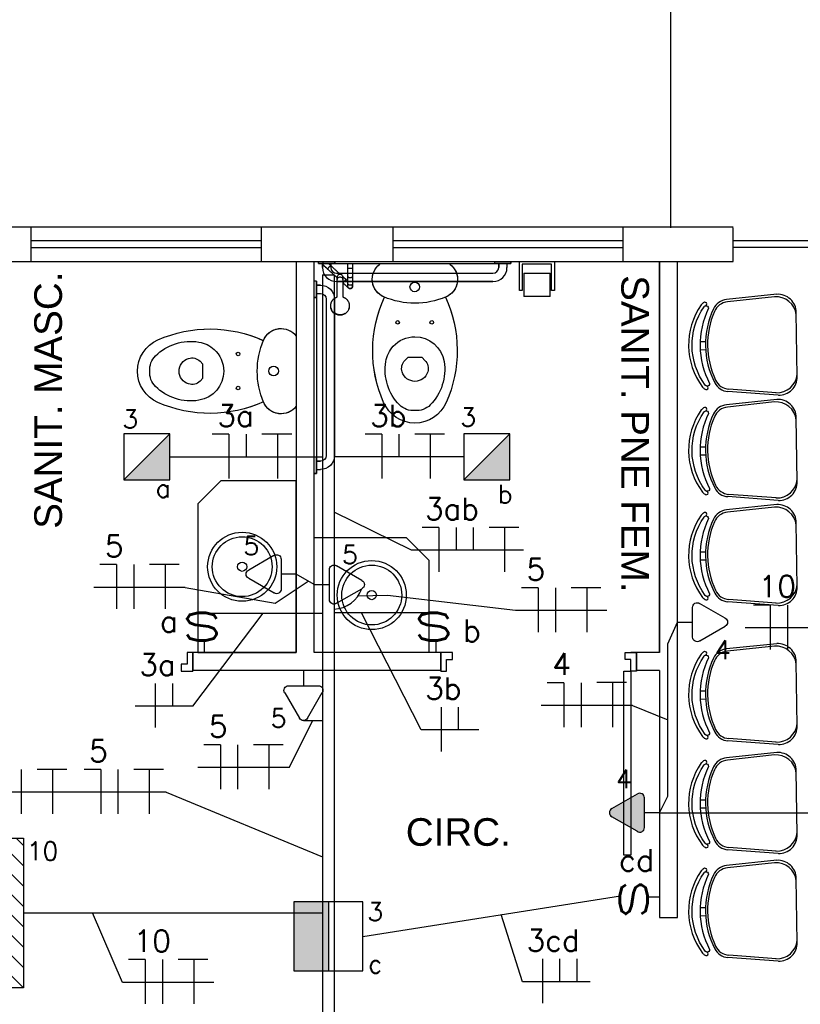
# Model space of a CAD drawing. Extents: x 40.7 to 91.7, y -216.6 to -187.2.
# Tile 14 of 19: x 67.5 to 70.9, y -199.6 to -195.3. Entities that reach past the tile are written whole.
import ezdxf
from ezdxf.enums import TextEntityAlignment as Align

# ---------------------------------------------------------------- set-up
doc = ezdxf.new("R2010")
doc.units = 0
doc.header["$MEASUREMENT"] = 0
doc.layers.get('0').update_dxf_attribs({"linetype": 'CONTINUOUS'})
doc.layers.add('A-WALL', color=2, linetype='CONTINUOUS', lineweight=13)
for name, color, linetype in [('CIRCUITOS', 2, 'CONTINUOUS'), ('ELETROCALHA', 150, 'CONTINUOUS'), ('ILUMINACAO', 1, 'CONTINUOUS'), ('ILUMINAÇÃO TETO', 12, 'CONTINUOUS'), ('INTERRUPTORES', 1, 'CONTINUOUS'), ('LINHA', 40, 'CONTINUOUS'), ('paredes1', 8, 'CONTINUOUS'), ('textos1', 4, 'CONTINUOUS'), ('TOMADAS_ENERGIA', 1, 'CONTINUOUS'), ('TOMADAS_GERAIS', 1, 'CONTINUOUS'), ('TUB_ELETRICA', 5, 'CONTINUOUS')]:
    doc.layers.add(name, color=color, linetype=linetype)
doc.styles.add('ROMANS', font='romans')
doc.styles.add('Texto Cota', font='arial.ttf')

# ---------------------------------------------------------------- blocks, each defined once
blk = doc.blocks.new('PAPEL HIGIÊNICO - PAPEL HIGIÊNICO-1475053-VEST_ MASCULINO PISCINA')
at = {"layer": 'paredes1'}
for p, q in [((-0.0883, -0.15), (-0.0883, -0.277)), ((-0.0756, -0.277), (-0.0756, -0.1627)), ((-0.0756, -0.1627), (0.0514, -0.1627)), ((0.0514, -0.1627), (0.0514, -0.277)), ((0.0641, -0.277), (0.0641, -0.15)), ((0.045, -0.2008), (-0.0693, -0.2008)), ((-0.0693, -0.3024), (-0.0693, -0.2008)), ((0.045, -0.2008), (0.045, -0.3024)), ((-0.0883, -0.277), (-0.0756, -0.277)), ((0.0514, -0.277), (0.0641, -0.277)), ((-0.0693, -0.3024), (0.045, -0.3024))]:
    blk.add_line(p, q, dxfattribs=at)
blk = doc.blocks.new('ADA Shower Head with adjustable bar 2 - ADA Shower Head with adjustable bar 2-2282558-VEST_ MASCULINO PISCINA')
at = {"layer": 'paredes1'}
for p, q in [((-0.0243, 0.127), (-0.0245, 0.1248)), ((0.056, 0.1248), (0.0558, 0.127)), ((0.0032, 0.0845), (0.0032, 0.0842)), ((0.0032, 0.084), (0.0032, 0.0074)), ((0.0282, 0.0067), (0.0282, 0.0845)), ((0.0284, 0.0222), (0.0287, 0.0225)), ((0.05, 0.0255), (0.05, -0.0071)), ((0.0671, 0.0302), (0.0669, 0.0299)), ((0.07, -0.0062), (0.07, 0.0255)), ((0.05, -0.0399), (0.05, -0.0587)), ((0.07, -0.0587), (0.07, -0.0399))]:
    blk.add_line(p, q, dxfattribs=at)
for points in [[(-0.0222, 0.135), (-0.0227, 0.1335), (-0.0232, 0.1319), (-0.0236, 0.1304), (-0.0239, 0.1288), (-0.0242, 0.1272), (-0.0244, 0.1257), (-0.0245, 0.1241), (-0.0246, 0.1225), (-0.0246, 0.1209), (-0.0246, 0.1193), (-0.0244, 0.1177), (-0.0243, 0.1161), (-0.024, 0.1145), (-0.0237, 0.1129), (-0.0233, 0.1114), (-0.0229, 0.1098), (-0.0224, 0.1083), (-0.0218, 0.1068), (-0.0212, 0.1054), (-0.0205, 0.1039), (-0.0198, 0.1025), (-0.019, 0.1011), (-0.0181, 0.0997), (-0.0172, 0.0984), (-0.0162, 0.0971), (-0.0152, 0.0959), (-0.0142, 0.0947), (-0.0131, 0.0935), (-0.0119, 0.0924), (-0.0107, 0.0913), (-0.0095, 0.0903), (-0.0082, 0.0894), (-0.0069, 0.0884), (-0.0055, 0.0876), (-0.0041, 0.0868), (-0.0027, 0.086), (-0.0013, 0.0853), (0.0002, 0.0847), (0.0017, 0.0841), (0.0032, 0.0836), (0.0039, 0.0833)], [(0.0276, 0.0833), (0.0284, 0.0836), (0.0299, 0.0841), (0.0314, 0.0847), (0.0329, 0.0853), (0.0344, 0.0861), (0.0358, 0.0868), (0.0372, 0.0876), (0.0385, 0.0885), (0.0398, 0.0894), (0.0411, 0.0904), (0.0423, 0.0914), (0.0435, 0.0925), (0.0447, 0.0936), (0.0458, 0.0948), (0.0468, 0.096), (0.0479, 0.0972), (0.0488, 0.0985), (0.0497, 0.0998), (0.0506, 0.1012), (0.0514, 0.1026), (0.0521, 0.104), (0.0528, 0.1054), (0.0534, 0.1069), (0.054, 0.1084), (0.0544, 0.1099), (0.0549, 0.1115), (0.0553, 0.113), (0.0556, 0.1146), (0.0558, 0.1162), (0.056, 0.1178), (0.0561, 0.1194), (0.0562, 0.121), (0.0561, 0.1226), (0.0561, 0.1242), (0.0559, 0.1258), (0.0557, 0.1274), (0.0554, 0.1289), (0.0551, 0.1305), (0.0547, 0.132), (0.0542, 0.1336), (0.0537, 0.135)], [(0.0287, 0.0225), (0.0297, 0.0234), (0.0308, 0.0244), (0.0318, 0.0253), (0.0328, 0.0262), (0.0338, 0.0271), (0.0348, 0.028), (0.0358, 0.0289), (0.0367, 0.0297), (0.0377, 0.0306), (0.0386, 0.0315), (0.0396, 0.0323), (0.0405, 0.0331), (0.0413, 0.0339), (0.0422, 0.0347), (0.043, 0.0354), (0.0439, 0.0361), (0.0446, 0.0369), (0.0454, 0.0375), (0.0461, 0.0382), (0.0468, 0.0388), (0.0475, 0.0394), (0.0481, 0.04), (0.0487, 0.0405), (0.0493, 0.041), (0.0498, 0.0415), (0.0503, 0.042), (0.0508, 0.0424), (0.0512, 0.0428), (0.0516, 0.0431), (0.052, 0.0434), (0.0523, 0.0437), (0.0525, 0.044), (0.0528, 0.0442), (0.053, 0.0443), (0.0531, 0.0445), (0.0532, 0.0446), (0.0533, 0.0446), (0.0533, 0.0447), (0.0533, 0.0447)], [(0.0533, 0.0447), (0.0536, 0.0449), (0.0539, 0.0452), (0.0542, 0.0454), (0.0546, 0.0456), (0.0549, 0.0458), (0.0553, 0.046), (0.0556, 0.0462), (0.056, 0.0464), (0.0564, 0.0465), (0.0567, 0.0467), (0.0571, 0.0468), (0.0575, 0.0469), (0.0579, 0.047), (0.0583, 0.0471), (0.0587, 0.0471), (0.0591, 0.0472), (0.0595, 0.0472), (0.0599, 0.0472), (0.0603, 0.0472), (0.0607, 0.0472), (0.0611, 0.0472), (0.0615, 0.0471), (0.0619, 0.0471), (0.0623, 0.047), (0.0626, 0.0469), (0.063, 0.0468), (0.0634, 0.0466), (0.0638, 0.0465), (0.0641, 0.0463), (0.0645, 0.0462), (0.0649, 0.046), (0.0652, 0.0458), (0.0655, 0.0456), (0.0659, 0.0453), (0.0662, 0.0451), (0.0665, 0.0448), (0.0668, 0.0446), (0.0671, 0.0443), (0.0674, 0.044), (0.0676, 0.0437), (0.0679, 0.0434), (0.0681, 0.0431), (0.0683, 0.0427), (0.0686, 0.0424), (0.0688, 0.0421), (0.0689, 0.0417), (0.0691, 0.0413), (0.0693, 0.041), (0.0694, 0.0406), (0.0695, 0.0402), (0.0697, 0.0398), (0.0698, 0.0394), (0.0698, 0.0391), (0.0699, 0.0387), (0.0699, 0.0383), (0.07, 0.0379), (0.07, 0.0375), (0.07, 0.0371), (0.07, 0.0367), (0.07, 0.0363), (0.0699, 0.0359)], [(0.0032, 0.007), (0.0032, 0.006), (0.0032, 0.0051), (0.0032, 0.0042), (0.0032, 0.0033), (0.0032, 0.0025), (0.0032, 0.0018), (0.0032, 0.0011), (0.0032, 0.0004), (0.0032, -0.0001), (0.0032, -0.0006), (0.0032, -0.0011), (0.0032, -0.0015), (0.0032, -0.0018), (0.0032, -0.002), (0.0032, -0.0022), (0.0032, -0.0024), (0.0032, -0.0024)], [(0.0421, 0.0077), (0.0386, 0.0045), (0.0351, 0.0013), (0.0316, -0.0018), (0.0281, -0.0049), (0.0278, -0.0052)], [(0.0282, -0.0024), (0.0282, -0.0023), (0.0282, -0.0022), (0.0282, -0.002), (0.0282, -0.0017), (0.0282, -0.0014), (0.0282, -0.001), (0.0282, -0.0005), (0.0282, 0), (0.0282, 0.0006), (0.0282, 0.0013), (0.0282, 0.002), (0.0282, 0.0027), (0.0282, 0.0035), (0.0282, 0.0044), (0.0282, 0.0053), (0.0282, 0.0063), (0.0282, 0.007)], [(0.0501, 0.0149), (0.0493, 0.0141), (0.0483, 0.0132), (0.0473, 0.0124), (0.0463, 0.0115), (0.0453, 0.0105), (0.0443, 0.0096), (0.0433, 0.0087), (0.0422, 0.0078), (0.0421, 0.0077)], [(0.05, 0.0372), (0.05, 0.0372), (0.05, 0.037), (0.05, 0.0368), (0.05, 0.0365), (0.05, 0.0361), (0.05, 0.0357), (0.05, 0.0352), (0.05, 0.0346), (0.05, 0.034), (0.05, 0.0333), (0.05, 0.0326), (0.05, 0.0317), (0.05, 0.0308), (0.05, 0.0299), (0.05, 0.0289), (0.05, 0.0278), (0.05, 0.0267), (0.05, 0.0255), (0.05, 0.0255)], [(0.0667, 0.0298), (0.0667, 0.0298), (0.0666, 0.0297)], [(0.07, 0.0255), (0.07, 0.0267), (0.07, 0.0278), (0.07, 0.0289), (0.07, 0.0299), (0.07, 0.0308), (0.07, 0.0317), (0.07, 0.0325), (0.07, 0.0333), (0.07, 0.034), (0.07, 0.0346), (0.07, 0.0352), (0.07, 0.0357), (0.07, 0.0361), (0.07, 0.0365), (0.07, 0.0368), (0.07, 0.037), (0.07, 0.0372), (0.07, 0.0372)], [(-0.0345, -0.0344), (-0.0365, -0.0362), (-0.0384, -0.0379), (-0.0402, -0.0395), (-0.0419, -0.0411), (-0.0435, -0.0425), (-0.0451, -0.0439), (-0.0465, -0.0452), (-0.0479, -0.0464), (-0.0491, -0.0475), (-0.0503, -0.0486), (-0.0513, -0.0495), (-0.0522, -0.0504), (-0.0531, -0.0511), (-0.0538, -0.0518), (-0.0544, -0.0524), (-0.0549, -0.0528), (-0.0554, -0.0532), (-0.0556, -0.0534), (-0.0558, -0.0536), (-0.0559, -0.0537), (-0.0559, -0.0537)], [(-0.0559, -0.0537), (-0.0559, -0.0536), (-0.0557, -0.0535), (-0.0554, -0.0532), (-0.055, -0.0529), (-0.0545, -0.0524), (-0.0539, -0.0519), (-0.0532, -0.0512), (-0.0524, -0.0505), (-0.0515, -0.0497), (-0.0504, -0.0487), (-0.0493, -0.0477), (-0.0481, -0.0466), (-0.0467, -0.0454), (-0.0453, -0.0441), (-0.0438, -0.0427), (-0.0422, -0.0413), (-0.0404, -0.0398), (-0.0387, -0.0381), (-0.0368, -0.0365), (-0.0348, -0.0347), (-0.0345, -0.0344)], [(-0.0345, -0.0344), (-0.0314, -0.0316), (-0.0284, -0.0289), (-0.0255, -0.0263), (-0.0227, -0.0238), (-0.02, -0.0213), (-0.0174, -0.019), (-0.0149, -0.0167), (-0.0125, -0.0146), (-0.0102, -0.0125), (-0.008, -0.0105), (-0.0059, -0.0087), (-0.004, -0.0069), (-0.0022, -0.0053), (-0.0005, -0.0038), (0.001, -0.0024), (0.0024, -0.0012), (0.0034, -0.0003)], [(0.0173, -0.0146), (0.0162, -0.0157), (0.0148, -0.0169), (0.0133, -0.0182), (0.0117, -0.0197), (0.0099, -0.0213), (0.0081, -0.023), (0.006, -0.0248), (0.0039, -0.0267), (0.0016, -0.0288), (-0.0007, -0.0309), (-0.0032, -0.0331), (-0.0058, -0.0355), (-0.0085, -0.0379), (-0.0113, -0.0404), (-0.0142, -0.043), (-0.0171, -0.0457), (-0.0202, -0.0484), (-0.0211, -0.0493)], [(0.05, -0.0066), (0.05, -0.0077), (0.05, -0.0089), (0.05, -0.0101), (0.05, -0.0114), (0.05, -0.0127), (0.05, -0.0141), (0.05, -0.0155), (0.05, -0.0169), (0.05, -0.0184), (0.05, -0.02), (0.05, -0.0216), (0.05, -0.0232), (0.05, -0.0248), (0.05, -0.0265), (0.05, -0.0282), (0.05, -0.0299), (0.05, -0.0316), (0.05, -0.0334), (0.05, -0.0351), (0.05, -0.0369), (0.05, -0.0387), (0.05, -0.0399)], [(0.07, -0.0399), (0.07, -0.0381), (0.07, -0.0363), (0.07, -0.0345), (0.07, -0.0328), (0.07, -0.031), (0.07, -0.0293), (0.07, -0.0276), (0.07, -0.0259), (0.07, -0.0242), (0.07, -0.0226), (0.07, -0.021), (0.07, -0.0195), (0.07, -0.0179), (0.07, -0.0165), (0.07, -0.015), (0.07, -0.0136), (0.07, -0.0123), (0.07, -0.011), (0.07, -0.0097), (0.07, -0.0085), (0.07, -0.0073), (0.07, -0.0066)], [(-0.058, -0.0659), (-0.0582, -0.0656), (-0.0583, -0.0652), (-0.0585, -0.0649), (-0.0586, -0.0645), (-0.0588, -0.0641), (-0.0589, -0.0637), (-0.059, -0.0633), (-0.059, -0.0629), (-0.0591, -0.0625), (-0.0592, -0.0621), (-0.0592, -0.0617), (-0.0592, -0.0613), (-0.0592, -0.0609), (-0.0592, -0.0605), (-0.0592, -0.0601), (-0.0591, -0.0598), (-0.0591, -0.0594), (-0.059, -0.059), (-0.0589, -0.0586), (-0.0588, -0.0582), (-0.0587, -0.0578), (-0.0585, -0.0574), (-0.0584, -0.0571), (-0.0582, -0.0567), (-0.058, -0.0563), (-0.0578, -0.056), (-0.0576, -0.0557), (-0.0574, -0.0553), (-0.0571, -0.055), (-0.0569, -0.0547), (-0.0566, -0.0544), (-0.0564, -0.0541), (-0.0561, -0.0538), (-0.0559, -0.0537)], [(-0.0319, -0.059), (-0.0304, -0.0576), (-0.0288, -0.0562), (-0.0271, -0.0546), (-0.0253, -0.053), (-0.0234, -0.0513), (-0.0214, -0.0496), (-0.0211, -0.0493)], [(-0.0211, -0.0493), (-0.0231, -0.0511), (-0.025, -0.0527), (-0.0268, -0.0544), (-0.0285, -0.0559), (-0.0301, -0.0574), (-0.0317, -0.0588)]]:
    blk.add_lwpolyline(points, dxfattribs=at)
for start, end in [(140.3345, 148.7242), (125.452, 132), (110.6999, 118.6285), (95.9544, 104.7657), (80.9195, 88.5092), (65.5077, 73.5483), (50.3026, 59.7511), (35.0741, 42), (168.3376, 179.0501), (155.176, 163.7061), (20.3917, 29.2437), (4.6811, 13.7838)]:
    blk.add_arc((0.06, 0.0372), 0.01, start, end, dxfattribs=at)
for centre, major_axis, ratio, start_param, end_param in [((0.0158, 0.1237), (-0.0402, 0), 0.98191, 4.712389, 6.266208), ((0.0158, 0.1215), (0.0404, 0), 0.98191, 2.617994, 2.879793), ((0.0158, 0.1215), (-0.0404, 0), 0.98191, 4.712389, 5.497787), ((0.0158, 0.1237), (0.0402, 0), 0.98191, 0, 1.570796), ((0.0158, 0.1215), (0.0404, 0), 0.98191, 1.047198, 1.570796), ((0.0158, 0.1215), (0.0404, 0), 0.98191, 0.261799, 0.38633), ((0.0158, 0.1215), (0.0404, 0), 0.98191, 3.032361, 3.141593), ((0.0158, 0.1215), (0.0404, 0), 0.98191, 0, 0.121534), ((0.06, 0.0372), (0.01, 0), 0.999727, 2.356194, 2.458931), ((0.06, 0.0372), (0.01, 0), 0.999727, 1.570796, 2.19579), ((0.06, 0.0372), (0.01, 0), 0.999727, 0.996171, 1.570796), ((0.06, 0.0372), (0.01, 0), 0.999727, 0.785398, 0.887202), ((0.06, 0.0372), (0.01, 0), 0.999727, 0.497557, 0.626739), ((0.0354, 0.0151), (-0.00669, 0.00743), 0.029353, 0, 1.047198), ((0.0354, 0.0151), (-0.00669, 0.00743), 0.029353, 1.047262, 1.396263), ((0.0354, 0.0151), (-0.00669, 0.00743), 0.029353, 1.396289, 1.745294), ((0.0354, 0.0151), (-0.00669, 0.00743), 0.029353, 1.745329, 2.443393), ((0.0354, 0.0151), (-0.00669, 0.00743), 0.029353, 2.443461, 3.141593), ((0.06, 0.0372), (0.01, 0), 0.999727, 3.115194, 3.241128), ((0.06, 0.0372), (0.01, 0), 0.999727, 2.853465, 2.952606), ((0.06, 0.0372), (0.01, 0), 0.999727, 2.617994, 2.721947), ((0.06, 0.0372), (0.01, 0), 0.999727, 0.235505, 0.366043), ((0.06, 0.0372), (0.01, 0), 0.999727, 0, 0.104821)]:
    blk.add_ellipse(centre, major_axis=major_axis, ratio=ratio, start_param=start_param, end_param=end_param, dxfattribs=at)
for points in [[(0.0157, -0.0022), (0.0141, -0.0022), (0.0108, -0.0017), (0.0067, 0.0004), (0.0039, 0.0034), (0.0032, 0.0058), (0.0032, 0.007)], [(0.0282, 0.007), (0.0282, 0.0058), (0.0276, 0.0034), (0.0248, 0.0004), (0.0206, -0.0017), (0.0174, -0.0022), (0.0157, -0.0022)], [(0.06, 0.001), (0.0587, 0.001), (0.056, 0.0006), (0.0527, -0.0012), (0.0505, -0.0037), (0.05, -0.0056), (0.05, -0.0066)], [(0.07, -0.0066), (0.07, -0.0056), (0.0695, -0.0037), (0.0673, -0.0012), (0.064, 0.0006), (0.0613, 0.001), (0.06, 0.001)], [(0.0157, -0.0149), (0.0143, -0.0149), (0.0114, -0.0144), (0.0075, -0.0122), (0.0047, -0.0088), (0.0032, -0.0046), (0.0032, -0.0017), (0.0034, -0.0002)], [(0.028, -0.0002), (0.0283, -0.0017), (0.0283, -0.0046), (0.0268, -0.0088), (0.0239, -0.0122), (0.0201, -0.0144), (0.0172, -0.0149), (0.0157, -0.0149)], [(0.06, -0.0396), (0.0588, -0.0396), (0.0565, -0.0396), (0.0534, -0.0397), (0.0512, -0.0397), (0.0499, -0.0398), (0.0499, -0.0399), (0.0502, -0.0399)], [(0.0698, -0.0399), (0.0701, -0.0399), (0.0701, -0.0398), (0.0688, -0.0397), (0.0666, -0.0397), (0.0635, -0.0396), (0.0612, -0.0396), (0.06, -0.0396)]]:
    blk.add_open_spline(points, degree=3, dxfattribs=at)
for points, knots in [([(0.06, 0.0328), (0.0588, 0.0328), (0.0565, 0.0325), (0.0534, 0.0312), (0.0512, 0.0292), (0.05, 0.0268), (0.0499, 0.0251), (0.0501, 0.0243)], [0, 0, 0, 0, 0.1111111, 0.2222222, 0.3333333, 0.4444444, 0.5513973, 0.5513973, 0.5513973, 0.5513973]), ([(0.0699, 0.0243), (0.0701, 0.0251), (0.07, 0.0268), (0.0688, 0.0292), (0.0666, 0.0312), (0.0635, 0.0325), (0.0612, 0.0328), (0.06, 0.0328)], [0.4489007, 0.4489007, 0.4489007, 0.4489007, 0.5555556, 0.6666667, 0.7777778, 0.8888889, 1, 1, 1, 1]), ([(-0.0345, -0.0344), (-0.0353, -0.0351), (-0.0363, -0.0373), (-0.0356, -0.0412), (-0.0336, -0.0447), (-0.0312, -0.0473), (-0.0284, -0.0493), (-0.0256, -0.0504), (-0.023, -0.0504), (-0.0217, -0.0498), (-0.0211, -0.0493)], [-1, -1, -1, -1, -0.833333, -0.666667, -0.555556, -0.444444, -0.333333, -0.222222, -0.111111, 0, 0, 0, 0])]:
    blk.add_open_spline(points, degree=3, knots=knots, dxfattribs=at)
blk = doc.blocks.new('WC w Cistern _5_ - 540 x 360mm-V3-VEST_ MASCULINO PISCINA')
at = {"layer": 'paredes1'}
for p, q in [((-0.0431, -0.4306), (-0.0308, -0.4182)), ((-0.0308, -0.4182), (0.0308, -0.4182)), ((0.0308, -0.4182), (0.0431, -0.4306))]:
    blk.add_line(p, q, dxfattribs=at)
for centre, radius, start, end in [((-0.1028, -0.0787), 0.0825, 126.6892, 246.8782), ((-0.1028, -0.0787), 0.0825, 126.7575, 248.8192), ((0.1028, -0.0787), 0.0825, 291.1808, 53.2425), ((0.1028, -0.0787), 0.0825, 293.1218, 53.3108), ((0.0006, -0.1113), 0.0209, 360, 180), ((0.0006, -0.1113), 0.0209, 180, 360), ((0.375, -0.3882), 0.5584, 155.3545, 203.7969), ((0.375, -0.3882), 0.5584, 155.3903, 203.7969), ((0, 0.1621), 0.3443, 246.8782, 293.1218), ((-0.375, -0.3882), 0.5584, 336.2031, 24.6455), ((-0.375, -0.3882), 0.5584, 336.2031, 24.6097), ((-0.0732, -0.2654), 0.00783, 0, 180), ((-0.0732, -0.2654), 0.00783, 180, 360), ((0.0748, -0.2654), 0.00783, 360, 180), ((0.0748, -0.2654), 0.00783, 180, 360), ((0, -0.4559), 0.1282, 89.9985, 170.9061), ((0, -0.4559), 0.1282, 42.4453, 90.0015), ((0, -0.4559), 0.1282, 9.0939, 42.4453), ((0.0905, -0.4704), 0.2199, 170.9061, 224.3974), ((-0.0078, -0.4659), 0.05, 135, 197.1865), ((0.0078, -0.4659), 0.05, 342.8171, 45), ((-0.0905, -0.4704), 0.2199, 315.6026, 9.0939), ((0, -0.4635), 0.0581, 197.1865, 342.8171), ((0.0014, -0.553), 0.15, 203.7969, 269.4689), ((0.0014, -0.553), 0.15, 203.7969, 269.4689), ((-0.0083, -0.5671), 0.0816, 224.3974, 275.8355), ((-0.0014, -0.553), 0.15, 270.5311, 336.2031), ((-0.0014, -0.553), 0.15, 270.5311, 336.2031), ((0.0083, -0.5671), 0.0816, 264.1645, 315.6026)]:
    blk.add_arc(centre, radius, start, end, dxfattribs=at)
blk = doc.blocks.new('Grab Rail - Horizontal - Grab Bar Horizontal-V4-VEST_ MASCULINO PISCINA')
at = {"layer": 'paredes1'}
for p, q in [((-0.5908, -0.01), (-0.5908, 0)), ((-0.5908, -0.01), (-0.5908, 0)), ((-0.5208, 0), (-0.5208, -0.01)), ((-0.5208, -0.01), (-0.5208, 0)), ((-1.3558, -0.01), (-1.3558, 0)), ((-1.3558, -0.01), (-1.3558, 0)), ((-1.3388, -0.01), (-1.3558, -0.01)), ((-1.3558, -0.01), (-0.5208, -0.01)), ((-1.2858, -0.01), (-1.3558, -0.01)), ((-1.3388, -0.027), (-1.3388, -0.01)), ((-1.3388, -0.01), (-1.3388, -0.027)), ((-1.3028, -0.01), (-1.3028, -0.027)), ((-1.2858, -0.01), (-1.3028, -0.01)), ((-1.3028, -0.01), (-1.3028, -0.027)), ((-1.2858, 0), (-1.2858, -0.01)), ((-1.2858, -0.01), (-1.2858, 0)), ((-0.5738, -0.01), (-0.5908, -0.01)), ((-0.5208, -0.01), (-0.5908, -0.01)), ((-0.5738, -0.027), (-0.5738, -0.01)), ((-0.5738, -0.01), (-0.5738, -0.027)), ((-0.5378, -0.01), (-0.5378, -0.027)), ((-0.5208, -0.01), (-0.5378, -0.01)), ((-0.5378, -0.01), (-0.5378, -0.027)), ((-1.2778, -0.052), (-0.5988, -0.052)), ((-1.2778, -0.052), (-0.5988, -0.052)), ((-0.5988, -0.088), (-1.2778, -0.088)), ((-1.2778, -0.088), (-0.5988, -0.088))]:
    blk.add_line(p, q, dxfattribs=at)
for centre, radius, start, end in [((-1.2778, -0.027), 0.061, 180, 270), ((-1.2778, -0.027), 0.061, 180, 270), ((-1.2778, -0.027), 0.025, 180, 270), ((-1.2778, -0.027), 0.025, 180, 270), ((-0.5988, -0.027), 0.061, 270, 0), ((-0.5988, -0.027), 0.025, 270, 360), ((-0.5988, -0.027), 0.061, 270, 360), ((-0.5988, -0.027), 0.025, 270, 360)]:
    blk.add_arc(centre, radius, start, end, dxfattribs=at)
blk = doc.blocks.new('PORTA 80CM')
at = {"layer": 'paredes1'}
for p, q in [((0.825, 0.95), (0.795, 0.95)), ((0.795, 0.95), (0.795, 0.15)), ((0.825, 0.15), (0.825, 0.95)), ((0, 0.15), (0, 0.07)), ((0, 0.15), (0.025, 0.15)), ((0, 0.07), (0, 0.15)), ((0.025, 0.15), (0.025, 0.1)), ((0.795, 0.15), (0.825, 0.15)), ((0.85, 0.15), (0.825, 0.15)), ((0.825, 0.15), (0.825, 0.1)), ((0.85, 0.15), (0.85, 0.07)), ((0.85, 0.07), (0.85, 0.15)), ((0.025, 0.1), (0.05, 0.1)), ((0.05, 0.1), (0.05, 0.07)), ((0.825, 0.1), (0.8, 0.1)), ((0.8, 0.1), (0.8, 0.07)), ((0.05, 0.07), (0, 0.07)), ((0.8, 0.07), (0.85, 0.07)), ((0.85, 0.07), (0.825, 0.07))]:
    blk.add_line(p, q, dxfattribs=at)
blk = doc.blocks.new('AREA')
at = {"style": 'Texto Cota'}
for tag, p in [('AREAS:COMODO', (0, 1.75)), ('AREAS:VALOR', (0, -1.25))]:
    blk.add_attdef(tag, text='', height=2, dxfattribs=at).set_placement(p, align=Align.MIDDLE_CENTER)
blk = doc.blocks.new('CVHVBNB')
h = blk.add_hatch(color=256)
h.dxf.hatch_style = 1
h.paths.add_polyline_path([(0.2, 0.2), (0, 0), (0.2, 0)])
blk.add_line((0.2, 0.2), (0, 0))
blk.add_lwpolyline([(0, 0), (0.2, 0), (0.2, 0.2), (0, 0.2)], close=True)
blk = doc.blocks.new('GHJGHJHGJGH')
h = blk.add_hatch(color=256)
h.dxf.hatch_style = 1
h.paths.add_polyline_path([(0.15, 0.3), (0, 0.3), (0, 0), (0.15, 0)])
blk.add_line((0.15, 0.3), (0.15, 0))
blk.add_lwpolyline([(0, 0), (0.3, 0), (0.3, 0.3), (0, 0.3)], close=True)
blk = doc.blocks.new('T_E_ALTA_2')
h = blk.add_hatch(color=256)
h.dxf.hatch_style = 1
h.paths.add_polyline_path([(0.353, 4.139, 0.624289), (-0.353, 4.139), (-1.617, 1.949, 0.62271), (-1.297, 1.32), (1.28, 1.32, 0.609132), (1.631, 1.925)])
for p, q in [((-1.617, 1.949), (-0.353, 4.139)), ((0.353, 4.139), (1.631, 1.925)), ((-1.297, 1.32), (1.28, 1.32)), ((0, 0), (0, 1.32))]:
    blk.add_line(p, q)
for centre, start, end in [((0, 3.967), 26.04787, 153.95213), ((-1.302, 1.713), 143.13324, 270.77697), ((1.3, 1.713), 267.18113, 32.56886)]:
    blk.add_arc(centre, 0.393, start, end)
at = {"style": 'ROMANS', "flags": 8}
for tag, p in [('020', (-5.031, 2.198)), ('001', (3.561, 2.226))]:
    blk.add_attdef(tag, text='', height=1.6, dxfattribs=at).set_placement(p, align=Align.MIDDLE_CENTER)
blk = doc.blocks.new('IRANT09')
at = {"linetype": 'Continuous'}
blk.add_line((0, 0.874), (0, 0), dxfattribs=at)
at = {"linetype": 'Continuous', "style": 'ROMANS', "width": 1.5}
blk.add_text('s', height=3, dxfattribs=at).set_placement((-1.809, 0.879))
at = {"linetype": 'Continuous', "style": 'ROMANS', "flags": 8}
blk.add_attdef('009', text='', height=1.6, dxfattribs=at).set_placement((2.701, 1.342), align=Align.MIDDLE_CENTER)
blk = doc.blocks.new('TEBAI01')
for p, q in [((-1.617, 1.949), (-0.353, 4.139)), ((0.353, 4.139), (1.631, 1.925)), ((-1.297, 1.32), (1.28, 1.32)), ((0, 0), (0, 1.32))]:
    blk.add_line(p, q)
for centre, start, end in [((0, 3.967), 26.04787, 153.95213), ((-1.302, 1.713), 143.13324, 270.77697), ((1.3, 1.713), 267.18113, 32.56886)]:
    blk.add_arc(centre, 0.393, start, end)
at = {"style": 'ROMANS', "flags": 8}
for tag, p in [('020', (-5.031, 2.198)), ('001', (3.561, 2.226))]:
    blk.add_attdef(tag, text='', height=1.6, dxfattribs=at).set_placement(p, align=Align.MIDDLE_CENTER)
blk = doc.blocks.new('L_EMERG')
h = blk.add_hatch()
h.set_pattern_fill('ANSI31', color=256, scale=0.5, style=0)
h.set_pattern_definition([(45, (0, 0.0575), (-0.044194, 0.044194), [])])
h.paths.add_polyline_path([(-0.325, 0.0575), (-0.325, -0.0575), (0.325, -0.0575), (0.325, 0.0575)])
for p, q in [((-0.325, 0.0575), (0.325, 0.0575)), ((-0.325, -0.0575), (-0.325, 0.0575)), ((0.325, 0.0575), (0.325, -0.0575)), ((0.325, -0.0575), (-0.325, -0.0575))]:
    blk.add_line(p, q)
at = {"style": 'ROMANS', "flags": 8}
for tag, p in [('009', (0.3592, 0.1241)), ('001', (-0.3165, -0.1405))]:
    blk.add_attdef(tag, text='', height=0.08, dxfattribs=at).set_placement(p, align=Align.MIDDLE_CENTER)
blk.add_attdef('020', text='', height=0.08, dxfattribs=at).set_placement((0.2612, -0.0972), align=Align.TOP_LEFT)

msp = doc.modelspace()

# ---------------------------------------------------------------- linework, layer by layer
at = {"layer": 'A-WALL'}
msp.add_line((67.3974, -196.3497), (68.6669, -196.3497), dxfattribs=at)
at = {"layer": 'CIRCUITOS'}
for p, q in [((68.4044, -197.101), (68.3316, -197.101)), ((68.4044, -197.101), (68.4044, -197.2935)), ((68.4789, -197.101), (68.4789, -197.1997)), ((68.5478, -197.0992), (68.6769, -197.0992)), ((68.6151, -197.0992), (68.6151, -197.2935)), ((69.0681, -197.101), (68.9953, -197.101)), ((69.0681, -197.101), (69.0681, -197.2935)), ((69.1426, -197.101), (69.1426, -197.1997)), ((69.2115, -197.0992), (69.3406, -197.0992)), ((69.2788, -197.0992), (69.2788, -197.2935)), ((69.3165, -197.5061), (69.2438, -197.5061)), ((69.3165, -197.5061), (69.3165, -197.6986)), ((69.391, -197.5061), (69.391, -197.6049)), ((69.4655, -197.5061), (69.4655, -197.6049)), ((69.5345, -197.5043), (69.6635, -197.5043)), ((69.6017, -197.5043), (69.6017, -197.6986)), ((67.9159, -197.6676), (67.8432, -197.6676)), ((67.9159, -197.6676), (67.9159, -197.86)), ((67.9905, -197.6676), (67.9905, -197.86)), ((68.0594, -197.6657), (68.1884, -197.6657)), ((68.1266, -197.6657), (68.1266, -197.86)), ((69.7473, -197.7687), (69.6746, -197.7687)), ((69.7473, -197.7687), (69.7473, -197.9611)), ((69.8219, -197.7687), (69.8219, -197.9611)), ((69.8908, -197.7669), (70.0199, -197.7669)), ((69.958, -197.7669), (69.958, -197.9611)), ((70.7554, -197.8433), (70.6827, -197.8433)), ((70.7554, -197.8433), (70.7554, -198.0357)), ((70.83, -197.8433), (70.83, -198.0357)), ((68.084, -198.1833), (68.084, -198.3758)), ((68.1586, -198.1833), (68.1586, -198.2821)), ((69.859, -198.1806), (69.7863, -198.1806)), ((69.859, -198.1806), (69.859, -198.373)), ((69.9335, -198.1806), (69.9335, -198.373)), ((70.0024, -198.1788), (70.1315, -198.1788)), ((70.0697, -198.1788), (70.0697, -198.373)), ((69.3256, -198.2863), (69.3256, -198.4788)), ((69.4002, -198.2863), (69.4002, -198.385)), ((68.3674, -198.4509), (68.2947, -198.4509)), ((68.3674, -198.4509), (68.3674, -198.6434)), ((68.442, -198.4509), (68.442, -198.6434)), ((68.5109, -198.4491), (68.64, -198.4491)), ((68.5782, -198.4491), (68.5782, -198.6434)), ((67.502, -198.5577), (67.502, -198.7502)), ((67.571, -198.5559), (67.7, -198.5559)), ((67.6382, -198.5559), (67.6382, -198.7502)), ((67.8477, -198.5577), (67.775, -198.5577)), ((67.8477, -198.5577), (67.8477, -198.7502)), ((67.9222, -198.5577), (67.9222, -198.7502)), ((67.9911, -198.5559), (68.1202, -198.5559)), ((68.0584, -198.5559), (68.0584, -198.7502)), ((68.0406, -199.3838), (67.9679, -199.3838)), ((68.0406, -199.3838), (68.0406, -199.5763)), ((68.1151, -199.3838), (68.1151, -199.5763)), ((68.1841, -199.382), (68.3131, -199.382)), ((68.2513, -199.382), (68.2513, -199.5763)), ((69.766, -199.3809), (69.766, -199.5734)), ((69.8405, -199.3809), (69.8405, -199.4796)), ((69.9151, -199.3809), (69.9151, -199.4796))]:
    msp.add_line(p, q, dxfattribs=at)
at = {"layer": 'ELETROCALHA'}
for p, q in [((68.8106, -196.4082), (68.8106, -201.4655)), ((68.8106, -196.4082), (68.8606, -196.4082)), ((68.8606, -196.4082), (68.8606, -201.4655))]:
    msp.add_line(p, q, dxfattribs=at)
at = {"layer": 'LINHA'}
for p, q in [((69.1967, -197.6049), (68.8606, -197.4399)), ((69.6833, -197.6049), (69.1967, -197.6049)), ((68.2141, -197.7663), (67.817, -197.7663)), ((68.2141, -197.7663), (68.6049, -197.8348)), ((68.6049, -197.8348), (68.7482, -197.7389)), ((69.0923, -197.8022), (68.9648, -197.804)), ((69.6484, -197.8674), (69.0923, -197.8022)), ((68.2473, -198.2821), (68.5527, -197.8779)), ((69.2389, -198.385), (68.9799, -197.8766)), ((70.0455, -197.8674), (69.6484, -197.8674)), ((71.6997, -197.942), (70.6457, -197.942)), ((68.2473, -198.2821), (67.9973, -198.2821)), ((70.1571, -198.2793), (69.7601, -198.2793)), ((70.1571, -198.2793), (70.3107, -198.3424)), ((68.6656, -198.5496), (68.7693, -198.3454)), ((69.4889, -198.385), (69.2389, -198.385)), ((68.6656, -198.5496), (68.2685, -198.5496)), ((68.1322, -198.6564), (67.3443, -198.6564)), ((68.1322, -198.6564), (68.8106, -198.9368)), ((67.9417, -199.4825), (67.812, -199.1809)), ((69.6793, -199.4796), (69.5866, -199.1878)), ((68.3387, -199.4825), (67.9417, -199.4825)), ((69.9732, -199.4796), (69.6793, -199.4796))]:
    msp.add_line(p, q, dxfattribs=at)
at = {"layer": 'paredes1'}
for p, q in [((64.7827, -196.1997), (70.5943, -196.1997)), ((67.545, -196.3497), (67.545, -196.1997)), ((68.545, -196.3497), (68.545, -196.1997)), ((69.117, -196.3497), (69.117, -196.1997)), ((70.117, -196.3497), (70.117, -196.1997)), ((70.5943, -196.3497), (70.5943, -196.2041)), ((67.545, -196.2597), (68.545, -196.2597)), ((69.117, -196.2597), (70.117, -196.2597)), ((71.9488, -196.2599), (70.5943, -196.2599)), ((67.545, -196.2897), (68.545, -196.2897)), ((69.117, -196.2897), (70.117, -196.2897)), ((71.9488, -196.2899), (70.5943, -196.2899)), ((64.7827, -196.3497), (70.5943, -196.3497)), ((68.6969, -196.3497), (68.6969, -198.0497)), ((68.7445, -196.3497), (70.2745, -196.3497)), ((68.7745, -198.0497), (68.7745, -196.3497)), ((70.2745, -198.0497), (70.2745, -196.3497)), ((70.2745, -196.3497), (70.2745, -198.0497)), ((70.3522, -199.1999), (70.3522, -196.3497)), ((68.7745, -197.5497), (69.1745, -197.5497)), ((69.2745, -197.6497), (69.1745, -197.5497)), ((69.2745, -198.0497), (69.2745, -197.6497)), ((68.6969, -198.0497), (68.2474, -198.0497)), ((68.2474, -198.0497), (68.2474, -198.1274)), ((69.3246, -198.0497), (68.7745, -198.0497)), ((69.3246, -198.0497), (69.3245, -198.1274)), ((69.3245, -198.1274), (69.3245, -198.0497)), ((70.2745, -198.0497), (70.1745, -198.0497)), ((70.1745, -198.1274), (70.1745, -198.0497)), ((69.3245, -198.1274), (68.2474, -198.1274)), ((70.2745, -198.1274), (70.1745, -198.1274)), ((70.2745, -198.1274), (70.2745, -199.1999)), ((70.2745, -199.1999), (70.3522, -199.1999))]:
    msp.add_line(p, q, dxfattribs=at)
at = {"layer": 'paredes1', "linetype": 'ByBlock'}
for p, q in [((70.7836, -196.493), (70.5652, -196.516)), ((70.7737, -196.5036), (70.5694, -196.5258)), ((70.8728, -196.8501), (70.8684, -196.5716)), ((70.4743, -196.6996), (70.4508, -196.7)), ((70.4748, -196.7346), (70.4513, -196.735)), ((70.7904, -196.9314), (70.5715, -196.9152)), ((70.7803, -196.9211), (70.5754, -196.9053)), ((70.7836, -196.9499), (70.5652, -196.9729)), ((70.7737, -196.9605), (70.5694, -196.9827)), ((70.8728, -197.307), (70.8684, -197.0285)), ((70.4743, -197.1565), (70.4508, -197.1568)), ((70.4748, -197.1915), (70.4513, -197.1918)), ((70.7904, -197.3883), (70.5715, -197.3721)), ((70.7803, -197.3779), (70.5754, -197.3622)), ((70.7836, -197.4068), (70.5652, -197.4298)), ((70.7737, -197.4174), (70.5694, -197.4396)), ((70.8728, -197.7639), (70.8684, -197.4854)), ((70.4743, -197.6134), (70.4508, -197.6137)), ((70.4748, -197.6484), (70.4513, -197.6487)), ((70.7904, -197.8451), (70.5715, -197.829)), ((70.7803, -197.8348), (70.5754, -197.8191)), ((70.7836, -198.0109), (70.5652, -198.0339)), ((70.7737, -198.0215), (70.5694, -198.0437)), ((70.8728, -198.368), (70.8684, -198.0895)), ((70.4743, -198.2175), (70.4508, -198.2178)), ((70.4748, -198.2525), (70.4513, -198.2528)), ((70.7904, -198.4492), (70.5715, -198.4331)), ((70.7803, -198.4389), (70.5754, -198.4232)), ((70.7836, -198.4838), (70.5652, -198.5068)), ((70.7737, -198.4944), (70.5694, -198.5166)), ((70.8728, -198.8409), (70.8684, -198.5624)), ((70.4743, -198.6904), (70.4508, -198.6907)), ((70.4748, -198.7254), (70.4513, -198.7257)), ((70.7904, -198.9222), (70.5715, -198.906)), ((70.7803, -198.9119), (70.5754, -198.8961)), ((70.7836, -198.9522), (70.5652, -198.9753)), ((70.7737, -198.9629), (70.5694, -198.985)), ((70.8728, -199.3094), (70.8684, -199.0308)), ((70.4743, -199.1588), (70.4508, -199.1592)), ((70.4748, -199.1938), (70.4513, -199.1942)), ((70.7904, -199.3906), (70.5715, -199.3744)), ((70.7803, -199.3803), (70.5754, -199.3645))]:
    msp.add_line(p, q, dxfattribs=at)
at = {"layer": 'paredes1'}
for points in [[(78.3796, -194.7041), (70.322, -194.7041), (70.322, -196.2041)], [(70.1745, -198.1274), (70.1745, -198.0497)]]:
    msp.add_lwpolyline(points, dxfattribs=at)
at = {"layer": 'paredes1', "linetype": 'ByBlock'}
for points in [[(70.4869, -196.5538, 0.237888), (70.492, -196.8799, -0.605717), (70.478, -196.8909, -0.122717), (70.4733, -196.8871, -0.323529), (70.468, -196.5472, -0.122717), (70.4726, -196.5433, -0.605717)], [(70.4869, -197.0107, 0.237888), (70.492, -197.3368, -0.605717), (70.478, -197.3478, -0.122717), (70.4733, -197.344, -0.323529), (70.468, -197.0041, -0.122717), (70.4726, -197.0002, -0.605717)], [(70.4869, -197.4676, 0.237888), (70.492, -197.7937, -0.605717), (70.478, -197.8046, -0.122717), (70.4733, -197.8009, -0.323529), (70.468, -197.4609, -0.122717), (70.4726, -197.4571, -0.605717)], [(70.4869, -198.0717, 0.237888), (70.492, -198.3978, -0.605717), (70.478, -198.4088, -0.122717), (70.4733, -198.405, -0.323529), (70.468, -198.0651, -0.122717), (70.4726, -198.0612, -0.605717)], [(70.4869, -198.5446, 0.237888), (70.492, -198.8707, -0.605717), (70.478, -198.8817, -0.122717), (70.4733, -198.8779, -0.323529), (70.468, -198.538, -0.122717), (70.4726, -198.5341, -0.605717)], [(70.4869, -199.013, 0.237888), (70.492, -199.3392, -0.605717), (70.478, -199.3501, -0.122717), (70.4733, -199.3464, -0.323529), (70.468, -199.0064, -0.122717), (70.4726, -199.0025, -0.605717)]]:
    msp.add_lwpolyline(points, format="xyb", close=True, dxfattribs=at)
at = {"layer": 'paredes1'}
msp.add_lwpolyline([(68.2694, -197.404), (68.2694, -198.0497), (68.6969, -198.0497), (68.6969, -197.304), (68.3694, -197.304)], close=True, dxfattribs=at)
for centre, radius in [((68.4618, -197.6766), 0.15), ((68.4618, -197.6766), 0.13), ((68.4618, -197.6766), 0.02), ((69.0245, -197.7997), 0.15), ((69.0245, -197.7997), 0.13), ((69.0245, -197.7997), 0.02)]:
    msp.add_circle(centre, radius, dxfattribs=at)
at = {"layer": 'paredes1', "linetype": 'ByBlock'}
for centre, radius, start, end in [((70.4781, -196.5545), 0.0275, 116.0453, 144.3569), ((70.4716, -196.5352), 0.00782, 300.7107, 136.2253), ((70.5725, -196.5856), 0.07, 96.0211, 154.5045), ((70.577, -196.5954), 0.07, 96.1997, 156.6359), ((70.7801, -196.5921), 0.0887, 6.4923, 94.152), ((70.7884, -196.5729), 0.08, 0.8998, 93.469), ((70.7058, -196.7135), 0.3052, 145.0236, 216.776), ((70.8363, -196.7114), 0.3622, 154.5045, 207.2951), ((70.8452, -196.7113), 0.3622, 156.6359, 205.1637), ((70.5807, -196.8355), 0.07, 205.1637, 265.5999), ((70.7839, -196.8324), 0.0887, 267.6476, 355.3073), ((70.7928, -196.8514), 0.08, 268.3306, 0.8998), ((70.4832, -196.8795), 0.0275, 217.4427, 245.7543), ((70.4774, -196.899), 0.00782, 225.5743, 61.0889), ((70.4832, -196.8795), 0.0125, 217.7697, 245.7543), ((70.5766, -196.8454), 0.07, 207.2951, 265.7786), ((70.7801, -197.049), 0.0887, 6.4923, 94.152), ((70.7884, -197.0297), 0.08, 0.8998, 93.469), ((70.7058, -197.1703), 0.3052, 145.0236, 216.776), ((70.4781, -197.0114), 0.0275, 116.0453, 144.3569), ((70.4716, -196.9921), 0.00782, 300.7107, 136.2253), ((70.5725, -197.0425), 0.07, 96.0211, 154.5045), ((70.577, -197.0523), 0.07, 96.1997, 156.6359), ((70.8363, -197.1683), 0.3622, 154.5045, 207.2951), ((70.8452, -197.1682), 0.3622, 156.6359, 205.1637), ((70.7839, -197.2893), 0.0887, 267.6476, 355.3073), ((70.4832, -197.3364), 0.0125, 217.7697, 245.7543), ((70.5766, -197.3023), 0.07, 207.2951, 265.7786), ((70.5807, -197.2924), 0.07, 205.1637, 265.5999), ((70.7928, -197.3083), 0.08, 268.3306, 0.8998), ((70.4832, -197.3364), 0.0275, 217.4427, 245.7543), ((70.4774, -197.3559), 0.00782, 225.5743, 61.0889), ((70.5725, -197.4994), 0.07, 96.0211, 154.5045), ((70.7801, -197.5059), 0.0887, 6.4923, 94.152), ((70.7884, -197.4866), 0.08, 0.8998, 93.469), ((70.7058, -197.6272), 0.3052, 145.0236, 216.776), ((70.4781, -197.4683), 0.0275, 116.0453, 144.3569), ((70.4716, -197.449), 0.00782, 300.7107, 136.2253), ((70.8363, -197.6252), 0.3622, 154.5045, 207.2951), ((70.577, -197.5092), 0.07, 96.1997, 156.6359), ((70.8452, -197.625), 0.3622, 156.6359, 205.1637), ((70.7839, -197.7462), 0.0887, 267.6476, 355.3073), ((70.7928, -197.7652), 0.08, 268.3306, 0.8998), ((70.4832, -197.7932), 0.0275, 217.4427, 245.7543), ((70.4774, -197.8127), 0.00782, 225.5743, 61.0889), ((70.4832, -197.7932), 0.0125, 217.7697, 245.7543), ((70.5766, -197.7592), 0.07, 207.2951, 265.7786), ((70.5807, -197.7493), 0.07, 205.1637, 265.5999), ((70.7801, -198.11), 0.0887, 6.4923, 94.152), ((70.7884, -198.0907), 0.08, 0.8998, 93.469), ((70.7058, -198.2313), 0.3052, 145.0236, 216.776), ((70.4781, -198.0724), 0.0275, 116.0453, 144.3569), ((70.4716, -198.0531), 0.00782, 300.7107, 136.2253), ((70.5725, -198.1035), 0.07, 96.0211, 154.5045), ((70.577, -198.1133), 0.07, 96.1997, 156.6359), ((70.8363, -198.2293), 0.3622, 154.5045, 207.2951), ((70.8452, -198.2291), 0.3622, 156.6359, 205.1637), ((70.7839, -198.3503), 0.0887, 267.6476, 355.3073), ((70.7928, -198.3693), 0.08, 268.3306, 0.8998), ((70.4832, -198.3974), 0.0275, 217.4427, 245.7543), ((70.4774, -198.4168), 0.00782, 225.5743, 61.0889), ((70.4832, -198.3974), 0.0125, 217.7697, 245.7543), ((70.5766, -198.3633), 0.07, 207.2951, 265.7786), ((70.5807, -198.3534), 0.07, 205.1637, 265.5999), ((70.7801, -198.5829), 0.0887, 6.4923, 94.152), ((70.7884, -198.5636), 0.08, 0.8998, 93.469), ((70.7058, -198.7042), 0.3052, 145.0236, 216.776), ((70.4781, -198.5453), 0.0275, 116.0453, 144.3569), ((70.4716, -198.526), 0.00782, 300.7107, 136.2253), ((70.5725, -198.5764), 0.07, 96.0211, 154.5045), ((70.577, -198.5862), 0.07, 96.1997, 156.6359), ((70.8363, -198.7022), 0.3622, 154.5045, 207.2951), ((70.8452, -198.7021), 0.3622, 156.6359, 205.1637), ((70.7839, -198.8232), 0.0887, 267.6476, 355.3073), ((70.7928, -198.8422), 0.08, 268.3306, 0.8998), ((70.4774, -198.8898), 0.00782, 225.5743, 61.0889), ((70.4832, -198.8703), 0.0125, 217.7697, 245.7543), ((70.5766, -198.8362), 0.07, 207.2951, 265.7786), ((70.5807, -198.8263), 0.07, 205.1637, 265.5999), ((70.4832, -198.8703), 0.0275, 217.4427, 245.7543), ((70.7802, -199.0513), 0.0887, 6.4923, 94.152), ((70.7884, -199.0321), 0.08, 0.8998, 93.469), ((70.7058, -199.1727), 0.3052, 145.0236, 216.776), ((70.4781, -199.0138), 0.0275, 116.0453, 144.3569), ((70.4717, -198.9945), 0.00782, 300.7107, 136.2253), ((70.5725, -199.0449), 0.07, 96.0211, 154.5045), ((70.577, -199.0546), 0.07, 96.1997, 156.6359), ((70.8363, -199.1706), 0.3622, 154.5045, 207.2951), ((70.8452, -199.1705), 0.3622, 156.6359, 205.1637), ((70.7839, -199.2917), 0.0887, 267.6476, 355.3073), ((70.7928, -199.3106), 0.08, 268.3306, 0.8998), ((70.4832, -199.3387), 0.0275, 217.4427, 245.7543), ((70.4774, -199.3582), 0.00782, 225.5743, 61.0889), ((70.4832, -199.3387), 0.0125, 217.7697, 245.7543), ((70.5766, -199.3046), 0.07, 207.2951, 265.7786), ((70.5807, -199.2947), 0.07, 205.1637, 265.5999)]:
    msp.add_arc(centre, radius, start, end, dxfattribs=at)
at = {"layer": 'TUB_ELETRICA'}
for p, q in [((68.1472, -197.1997), (68.8106, -197.1997)), ((69.4245, -197.1997), (68.8606, -197.1997)), ((68.7745, -197.7543), (68.6969, -197.709)), ((68.2947, -197.8779), (68.8106, -197.8779)), ((69.308, -197.8766), (68.8606, -197.8766)), ((68.728, -198.3454), (68.8106, -198.3454)), ((70.2745, -198.7452), (71.8872, -198.7452)), ((68.986, -199.2827), (70.1051, -199.1058)), ((67.5124, -199.1809), (68.8106, -199.1809))]:
    msp.add_line(p, q, dxfattribs=at)
msp.add_lwpolyline([(70.2745, -198.7452), (70.3107, -198.6739), (70.3107, -198.0109), (70.3522, -197.9175)], dxfattribs=at)
msp.add_arc((68.8545, -197.7262), 0.135, 272.5929, 340.1666, dxfattribs=at)

# ---------------------------------------------------------------- block references
at = {"layer": 'ILUMINACAO'}
ref = msp.add_blockref('L_EMERG', (67.4549, -199.1809), dxfattribs=dict(at, rotation=270))
ref.add_attrib('001', '10', dxfattribs={"layer": '0', "height": 0.08, "style": 'ROMANS', "flags": 8}).set_placement((67.5946, -198.9122), align=Align.MIDDLE_CENTER)
at = {"layer": 'ILUMINAÇÃO TETO'}
for name, p in [('CVHVBNB', (67.9472, -197.2997)), ('CVHVBNB', (69.4245, -197.2997)), ('GHJGHJHGJGH', (68.686, -199.4327))]:
    msp.add_blockref(name, p, dxfattribs=at)
at = {"layer": 'INTERRUPTORES'}
ref = msp.add_blockref('IRANT09', (68.2964, -198.0497), dxfattribs=dict(at, xscale=0.0600000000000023, yscale=0.0600000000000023, zscale=0.0600000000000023))
ref.add_attrib('009', 'a', dxfattribs={"layer": '0', "linetype": 'Continuous', "height": 0.096, "style": 'ROMANS', "flags": 8}).set_placement((68.1435, -197.9134), align=Align.MIDDLE_CENTER)
ref = msp.add_blockref('IRANT09', (69.3035, -198.0497), dxfattribs=dict(at, xscale=0.0600000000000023, yscale=0.0600000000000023, zscale=0.0600000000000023))
ref.add_attrib('009', 'b', dxfattribs={"layer": '0', "linetype": 'Continuous', "height": 0.096, "style": 'ROMANS', "flags": 8}).set_placement((69.4596, -197.9542), align=Align.MIDDLE_CENTER)
ref = msp.add_blockref('IRANT09', (70.2745, -199.1115), dxfattribs=dict(at, xscale=0.0600000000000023, yscale=0.0600000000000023, zscale=0.0600000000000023, rotation=90))
ref.add_attrib('009', 'cd', dxfattribs={"layer": '0', "linetype": 'Continuous', "height": 0.096, "style": 'ROMANS', "flags": 8}).set_placement((70.1749, -198.952), align=Align.MIDDLE_CENTER)
at = {"layer": 'paredes1'}
msp.add_blockref('Grab Rail - Horizontal - Grab Bar Horizontal-V4-VEST_ MASCULINO PISCINA', (70.1496, -196.3497), dxfattribs=at)
at = {"layer": 'paredes1', "xscale": -1}
for name, p, rotation in [('ADA Shower Head with adjustable bar 2 - ADA Shower Head with adjustable bar 2-2282558-VEST_ MASCULINO PISCINA', (68.8709, -196.4209), 180), ('Grab Rail - Horizontal - Grab Bar Horizontal-V4-VEST_ MASCULINO PISCINA', (68.7745, -197.792), 90), ('WC w Cistern _5_ - 540 x 360mm-V3-VEST_ MASCULINO PISCINA', (68.7094, -196.8269), 270)]:
    msp.add_blockref(name, p, dxfattribs=dict(at, rotation=rotation))
for name, p in [('WC w Cistern _5_ - 540 x 360mm-V3-VEST_ MASCULINO PISCINA', (69.212, -196.3495)), ('PAPEL HIGIÊNICO - PAPEL HIGIÊNICO-1475053-VEST_ MASCULINO PISCINA', (69.7297, -196.1997))]:
    msp.add_blockref(name, p, dxfattribs=at)
at = {"layer": 'paredes1', "ltscale": 10, "xscale": -1}
msp.add_blockref('PORTA 80CM', (68.2474, -198.1997), dxfattribs=at)
at = {"layer": 'paredes1', "ltscale": 10, "xscale": -1, "rotation": 180}
msp.add_blockref('PORTA 80CM', (69.3245, -197.9797), dxfattribs=at)
at = {"layer": 'textos1', "linetype": 'Continuous', "lineweight": -3, "xscale": 0.0599999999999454, "yscale": 0.0599999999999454, "zscale": 0.0599999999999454}
for p, rotation, values in [((67.7239, -196.953), 90, {'AREAS:COMODO': 'SANIT. MASC.'}), ((70.0633, -197.0989), 270, {'AREAS:COMODO': 'SANIT. PNE FEM.'})]:
    msp.add_blockref('AREA', p, dxfattribs=dict(at, rotation=rotation)).add_auto_attribs(values)
msp.add_blockref('AREA', (69.4004, -198.9341), dxfattribs=at).add_auto_attribs({'AREAS:COMODO': 'CIRC.'})
at = {"layer": 'TOMADAS_ENERGIA'}
ref = msp.add_blockref('TEBAI01', (68.6969, -197.709), dxfattribs=dict(at, xscale=-0.0500000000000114, yscale=0.0500000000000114, zscale=0.05, rotation=90))
ref.add_attrib('001', '5', dxfattribs={"layer": '0', "height": 0.08, "style": 'ROMANS', "flags": 8}).set_placement((68.5016, -197.5856), align=Align.MIDDLE_CENTER)
ref = msp.add_blockref('TEBAI01', (68.7745, -197.7543), dxfattribs=dict(at, xscale=-0.0500000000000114, yscale=0.0500000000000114, zscale=0.05, rotation=270))
ref.add_attrib('001', '5', dxfattribs={"layer": '0', "height": 0.08, "style": 'ROMANS', "flags": 8}).set_placement((68.9303, -197.6239), align=Align.MIDDLE_CENTER)
ref = msp.add_blockref('TEBAI01', (70.3522, -197.9175), dxfattribs=dict(at, xscale=-0.0500000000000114, yscale=0.0500000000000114, zscale=0.05, rotation=270))
ref.add_attrib('001', '4', dxfattribs={"layer": '0', "height": 0.08, "style": 'ROMANS', "flags": 8}).set_placement((70.5488, -198.0377), align=Align.MIDDLE_CENTER)
ref = msp.add_blockref('TEBAI01', (68.728, -198.1274), dxfattribs=dict(at, xscale=-0.0499999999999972, yscale=0.0500000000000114, zscale=0.05, rotation=180))
ref.add_attrib('001', '5', dxfattribs={"layer": '0', "height": 0.08, "style": 'ROMANS', "flags": 8}).set_placement((68.6199, -198.3347), align=Align.MIDDLE_CENTER)
at = {"layer": 'TOMADAS_GERAIS'}
ref = msp.add_blockref('T_E_ALTA_2', (70.2745, -198.7452), dxfattribs=dict(at, xscale=0.0500000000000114, yscale=0.0500000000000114, zscale=0.0500000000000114, rotation=90))
ref.add_attrib('001', '4', dxfattribs={"layer": '0', "height": 0.08, "style": 'ROMANS', "flags": 8}).set_placement((70.1195, -198.5988), align=Align.MIDDLE_CENTER)

# ---------------------------------------------------------------- texts
at = {"layer": 'CIRCUITOS', "style": 'ROMANS'}
for s, p in [('3a', (68.354, -197.0672)), ('3b', (69.0177, -197.0672)), ('3ab', (69.2555, -197.4723)), ('5', (67.8655, -197.6337)), ('5', (69.697, -197.7349)), ('10', (70.705, -197.8095)), ('3a', (68.0149, -198.1495)), ('4', (69.8086, -198.1467)), ('3b', (69.2565, -198.2525)), ('5', (68.3171, -198.4171)), ('5', (67.7973, -198.5239)), ('10', (67.9902, -199.35)), ('3cd', (69.6969, -199.3471))]:
    msp.add_text(s, height=0.0945, dxfattribs=at).set_placement(p)
at = {"layer": 'ILUMINACAO', "style": 'ROMANS'}
for s, p in [('3', (67.9417, -196.9946)), ('3', (69.4091, -196.9866)), ('a', (68.0857, -197.2958)), ('b', (69.571, -197.3211)), ('3', (69.006, -199.1351)), ('c', (69.0091, -199.3625))]:
    msp.add_text(s, height=0.08, dxfattribs=at).set_placement(p, align=Align.TOP_LEFT)

doc.saveas('drawing.dxf')
